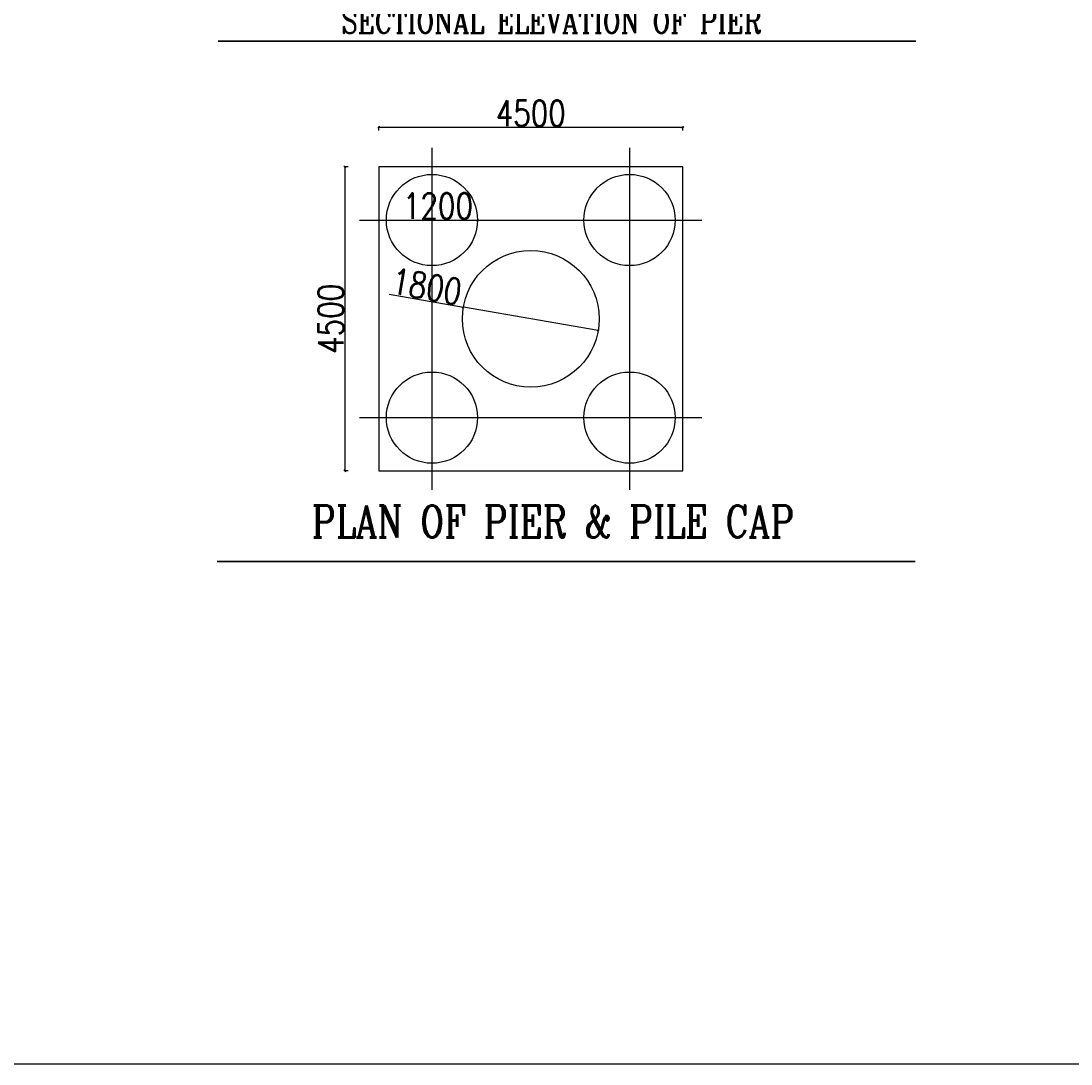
# Model space of a CAD drawing. Header units: metres. Extents: x -1603 to -1003, y 4 to 255.
# Tile 5 of 9: x -1358 to -1292, y 4 to 70. Entities that reach past the tile are written whole.
import ezdxf

# ---------------------------------------------------------------- set-up
doc = ezdxf.new("R2010")
doc.units = ezdxf.units.M
doc.header["$LTSCALE"] = 0.1
doc.header["$PDMODE"] = 34
doc.header["$PDSIZE"] = 0.25
doc.layers.add('TEXT', color=7, linetype='Continuous')
doc.styles.add('ROMANS', font='romans.shx', dxfattribs={"width": 0.8})
doc.dimstyles.new('1-100', dxfattribs={"dimscale": 0.8, "dimtxt": 0.2, "dimasz": 0.15, "dimexe": 0.05, "dimexo": 0.2, "dimgap": 0.1, "dimtad": 1, "dimdec": 0, "dimlfac": 1000, "dimzin": 1, "dimdsep": 46, "dimtxsty": 'ROMANS', "dimblk": 'OBLIQUE', "dimcen": 0.2, "dimadec": 0, "dimazin": 0, "dimtfac": 1, "dimtdec": 0, "dimtmove": 0, "dimatfit": 3, "dimldrblk": 'OPEN30', "dimfxl": 1, "dimarcsym": 0})

# ---------------------------------------------------------------- blocks, each defined once
blk = doc.blocks.new('_Oblique')
at = {"color": 0, "linetype": 'ByBlock', "lineweight": -2}
blk.add_line((-0.5, -0.5), (0.5, 0.5), dxfattribs=at)
blk = doc.blocks.new('*D110')
at = {"color": 0, "lineweight": -2, "ltscale": 0.2, "transparency": 16777216}
blk.add_line((-1334.362, 56.945), (-1329.6, 56.945), dxfattribs=at)
at = {"layer": 'Defpoints', "color": 0, "ltscale": 0.2, "transparency": 16777216}
for p in [(-1335.36, 56.945), (-1329.6, 56.945)]:
    blk.add_point(p, dxfattribs=at)
at = {"color": 0, "lineweight": -2, "ltscale": 0.2, "transparency": 16777216, "xscale": 0.12, "yscale": 0.12, "zscale": 0.12, "rotation": 359.9999999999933}
blk.add_blockref('_Oblique', (-1329.6, 56.945), dxfattribs=at)
at = {"color": 0, "ltscale": 0.2, "transparency": 16777216, "insert": (-1332.101, 57.831), "char_height": 0.52, "attachment_point": 5, "style": 'ROMANS'}
blk.add_mtext('{\\H3.1015x;1200}', dxfattribs=at)
blk = doc.blocks.new('_Open30')
at = {"color": 0, "linetype": 'ByBlock', "lineweight": -2}
for p, q in [((-1, 0.27), (0, 0)), ((0, 0), (-1, -0.27)), ((0, 0), (-1, 0))]:
    blk.add_line(p, q, dxfattribs=at)
blk = doc.blocks.new('*D111')
at = {"color": 0, "lineweight": -2, "ltscale": 0.2, "transparency": 16777216}
for p in [(-1335.188, 52.256), (-1321.983, 49.967)]:
    blk.add_line(p, (-1330.496, 51.443), dxfattribs=at)
at = {"layer": 'Defpoints', "color": 0, "ltscale": 0.2, "transparency": 16777216}
for p in [(-1330.496, 51.443), (-1321.983, 49.967)]:
    blk.add_point(p, dxfattribs=at)
at = {"color": 0, "lineweight": -2, "ltscale": 0.2, "transparency": 16777216, "xscale": 0.12, "yscale": 0.12, "zscale": 0.12}
for p, rotation in [((-1330.496, 51.443), 350.1654088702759), ((-1321.983, 49.967), 170.1654088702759)]:
    blk.add_blockref('_Oblique', p, dxfattribs=dict(at, rotation=rotation))
at = {"color": 0, "ltscale": 0.2, "transparency": 16777216, "insert": (-1332.809, 52.743), "char_height": 0.52, "attachment_point": 5, "rotation": 350.16541, "style": 'ROMANS'}
blk.add_mtext('{\\H3.1015x;1800}', dxfattribs=at)
blk = doc.blocks.new('*D95')
at = {"color": 0, "lineweight": -2, "ltscale": 0.2, "transparency": 16777216}
for p, q in [((-1335.84, 62.6), (-1335.84, 62.84)), ((-1335.84, 62.8), (-1316.64, 62.8)), ((-1316.64, 62.6), (-1316.64, 62.84))]:
    blk.add_line(p, q, dxfattribs=at)
at = {"layer": 'Defpoints', "color": 0, "ltscale": 0.2, "transparency": 16777216}
for p in [(-1316.64, 62.8), (-1335.84, 57.554), (-1316.64, 57.554)]:
    blk.add_point(p, dxfattribs=at)
at = {"color": 0, "lineweight": -2, "ltscale": 0.2, "transparency": 16777216, "xscale": 0.12, "yscale": 0.12, "zscale": 0.12, "rotation": 180}
blk.add_blockref('_Oblique', (-1335.84, 62.8), dxfattribs=at)
at = {"color": 0, "lineweight": -2, "ltscale": 0.2, "transparency": 16777216, "xscale": 0.12, "yscale": 0.12, "zscale": 0.12}
blk.add_blockref('_Oblique', (-1316.64, 62.8), dxfattribs=at)
at = {"color": 0, "ltscale": 0.2, "transparency": 16777216, "insert": (-1326.24, 63.686), "char_height": 0.52, "attachment_point": 5, "style": 'ROMANS'}
blk.add_mtext('{\\H3.1015x;4500}', dxfattribs=at)
blk = doc.blocks.new('*D112')
at = {"color": 0, "lineweight": -2, "ltscale": 0.2, "transparency": 16777216}
for p, q in [((-1337.783, 60.305), (-1338.023, 60.305)), ((-1337.983, 60.305), (-1337.983, 41.105)), ((-1337.783, 41.105), (-1338.023, 41.105))]:
    blk.add_line(p, q, dxfattribs=at)
at = {"layer": 'Defpoints', "color": 0, "ltscale": 0.2, "transparency": 16777216}
for p in [(-1335.84, 60.305), (-1337.983, 41.105), (-1335.84, 41.105)]:
    blk.add_point(p, dxfattribs=at)
at = {"color": 0, "lineweight": -2, "ltscale": 0.2, "transparency": 16777216, "xscale": 0.12, "yscale": 0.12, "zscale": 0.12}
for p, rotation in [((-1337.983, 60.305), 90), ((-1337.983, 41.105), 270)]:
    blk.add_blockref('_Oblique', p, dxfattribs=dict(at, rotation=rotation))
at = {"color": 0, "ltscale": 0.2, "transparency": 16777216, "insert": (-1338.87, 50.705), "char_height": 0.52, "attachment_point": 5, "rotation": 90, "style": 'ROMANS'}
blk.add_mtext('{\\H3.1015x;4500}', dxfattribs=at)

msp = doc.modelspace()

# ---------------------------------------------------------------- linework, layer by layer
at = {"ltscale": 0.2}
for p, q in [((-1332.4796, 61.5129), (-1332.4796, 39.8969)), ((-1319.9996, 61.5129), (-1319.9996, 39.8969)), ((-1316.6396, 60.3049), (-1335.8396, 60.3049)), ((-1335.8396, 60.3049), (-1335.8396, 41.1049)), ((-1316.6396, 41.1049), (-1316.6396, 60.3049)), ((-1337.0476, 56.9449), (-1315.4316, 56.9449)), ((-1337.0476, 44.4649), (-1315.4316, 44.4649)), ((-1335.8396, 41.1049), (-1326.2396, 41.1049)), ((-1326.2396, 41.1049), (-1316.6396, 41.1049))]:
    msp.add_line(p, q, dxfattribs=at)
msp.add_line((-1603.4869, 3.6499), (-1003.3989, 3.6499))
at = {"lineweight": 30}
for points in [[(-1345.9933, 68.2353), (-1301.9239, 68.2353)], [(-1346.0492, 35.3911), (-1301.9655, 35.3911)]]:
    msp.add_lwpolyline(points, dxfattribs=at)
at = {"ltscale": 0.2}
for centre, radius in [((-1332.4796, 56.9449), 2.88), ((-1319.9996, 56.9449), 2.88), ((-1326.2396, 50.7049), 4.32), ((-1332.4796, 44.4649), 2.88), ((-1319.9996, 44.4649), 2.88)]:
    msp.add_circle(centre, radius, dxfattribs=at)

# ---------------------------------------------------------------- texts
at = {"layer": 'TEXT', "char_height": 1.5, "width": 66.212311, "attachment_point": 5, "style": 'ROMANS'}
for s, insert in [('{\\Fromanc|c0;SECTIONAL ELEVATION OF PIER \\P }', (-1324.9311, 68.2353)), ('{\\Fromanc|c0;\\H1.344x;PLAN OF PIER & PILE CAP\\H0.74405x;  }', (-1324.8295, 37.915))]:
    msp.add_mtext(s, dxfattribs=dict(at, insert=insert))

# ---------------------------------------------------------------- dimensions: what is measured, and where the dimension line sits
at = {"ltscale": 0.2}
dim = msp.add_linear_dim(base=(-1316.6396, 62.7996), p1=(-1335.8396, 57.5543), p2=(-1316.6396, 57.5543), text='{\\H3.1015x;4500}', dimstyle='1-100', override={"dimtxt": 0.65, "dimfxl": 0.25, "dimfxlon": 1}, dxfattribs=at)
dim.commit()
dim.dimension.update_dxf_attribs({"geometry": '*D95', "text_midpoint": (-1326.2396, 63.686)})
dim = msp.add_linear_dim(base=(-1337.9835, 41.1049), p1=(-1335.8396, 60.3049), p2=(-1335.8396, 41.1049), angle=90, text='{\\H3.1015x;4500}', dimstyle='1-100', override={"dimtxt": 0.65, "dimfxl": 0.25, "dimfxlon": 1}, dxfattribs=at)
dim.commit()
dim.dimension.update_dxf_attribs({"geometry": '*D112', "text_midpoint": (-1337.9835, 50.7049), "dimtype": 160})
dim = msp.add_diameter_dim_2p(p1=(-1335.3596, 56.9449), p2=(-1329.5996, 56.9449), text='{\\H3.1015x;1200}', dimstyle='1-100', override={"dimtxt": 0.65, "dimfxl": 0.25, "dimfxlon": 1}, dxfattribs=at)
dim.commit()
dim.dimension.update_dxf_attribs({"geometry": '*D110', "text_midpoint": (-1332.1007, 56.9449), "dimtype": 163})
dim = msp.add_diameter_dim_2p(p1=(-1321.9831, 49.967), p2=(-1330.4961, 51.4428), text='{\\H3.1015x;1800}', dimstyle='1-100', override={"dimtxt": 0.65, "dimfxl": 0.25, "dimfxlon": 1}, dxfattribs=at)
dim.commit()
dim.dimension.update_dxf_attribs({"geometry": '*D111', "text_midpoint": (-1332.8091, 52.7434)})

doc.saveas('drawing.dxf')
